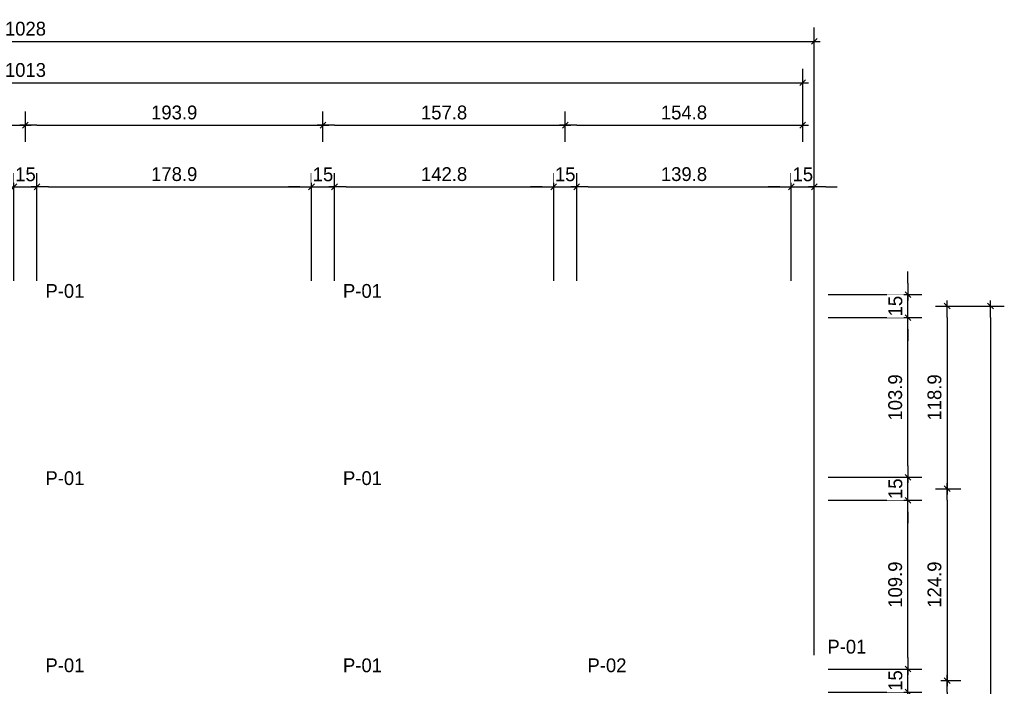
# Model space of a CAD drawing. Header units: millimetres. Extents: x 19442 to 19711, y 4351 to 4752.
# Tile 6 of 256: x 19449.14 to 19455.55, y 4519.67 to 4524.01. Entities that reach past the tile are written whole.
import ezdxf

# ---------------------------------------------------------------- set-up
doc = ezdxf.new("R2010")
doc.units = ezdxf.units.MM
doc.layers.add('0 @ 0.5', color=7, linetype='Continuous')
doc.layers.add('TEXTO @ 0.5', color=2, linetype='Continuous')
doc.styles.add('century gothic', font='GOTHIC.TTF')
doc.dimstyles.new('ANOTATIVE CM SMCONSTRUCCIONES', dxfattribs={"dimscale": 0, "dimtxt": 0.18, "dimasz": 0.15, "dimexe": 0.18, "dimexo": 0.18, "dimgap": 0.07, "dimtad": 1, "dimdec": 1, "dimlfac": 100, "dimdsep": 46, "dimtxsty": 'century gothic', "dimblk1": 'FLECHA1', "dimblk2": 'FLECHA1', "dimsah": 1, "dimcen": 0.18, "dimdle": 0.075, "dimclrd": 1, "dimclre": 1, "dimclrt": 2, "dimaunit": 1, "dimadec": 0, "dimazin": 2, "dimtfac": 0.75, "dimtdec": 1, "dimtix": 1, "dimtmove": 2, "dimatfit": 3, "dimfxl": 0.09, "dimtvp": 1.5, "dimtfill": 1, "dimtolj": 1, "dimtzin": 0, "dimarcsym": 0})

# ---------------------------------------------------------------- blocks, each defined once
blk = doc.blocks.new('FLECHA1')
at = {"color": 1}
blk.add_line((-1, 0), (0.496, 0), dxfattribs=at)
at = {"color": 4}
blk.add_line((-0.246, -0.248), (0.248, 0.25), dxfattribs=at)
blk = doc.blocks.new('*D415')
at = {"color": 1, "lineweight": -2, "transparency": 16777216}
for p, q in [((19447.2042, 4523.33), (19447.2042, 4523.4145)), ((19449.173, 4523.3197), (19449.173, 4523.4145)), ((19447.2792, 4523.3245), (19449.098, 4523.3245))]:
    blk.add_line(p, q, dxfattribs=at)
at = {"layer": 'Defpoints', "color": 0, "transparency": 16777216}
for p in [(19449.173, 4523.3245), (19447.2042, 4523.24), (19449.173, 4523.2297)]:
    blk.add_point(p, dxfattribs=at)
at = {"color": 1, "lineweight": -2, "transparency": 16777216, "xscale": 0.075, "yscale": 0.075, "zscale": 0.075, "rotation": 180}
blk.add_blockref('FLECHA1', (19447.2042, 4523.3245), dxfattribs=at)
at = {"color": 1, "lineweight": -2, "transparency": 16777216, "xscale": 0.075, "yscale": 0.075, "zscale": 0.075}
blk.add_blockref('FLECHA1', (19449.173, 4523.3245), dxfattribs=at)
at = {"color": 2, "transparency": 16777216, "insert": (19448.1886, 4523.4068), "char_height": 0.09, "attachment_point": 5, "style": 'century gothic', "bg_fill": 3, "box_fill_scale": 1.1, "bg_fill_color": 256, "bg_fill_true_color": 13158600, "bg_fill_transparency": 0}
blk.add_mtext('\\A1;196.9', dxfattribs=at)
blk = doc.blocks.new('*D416')
at = {"color": 1, "lineweight": -2, "transparency": 16777216}
for p, q in [((19449.173, 4523.3197), (19449.173, 4523.4145)), ((19449.248, 4523.3245), (19451.0367, 4523.3245))]:
    blk.add_line(p, q, dxfattribs=at)
at = {"layer": 'Defpoints', "color": 0, "transparency": 16777216}
for p in [(19451.1117, 4523.3245), (19451.1117, 4523.3245), (19449.173, 4523.2297)]:
    blk.add_point(p, dxfattribs=at)
at = {"color": 1, "lineweight": -2, "transparency": 16777216, "xscale": 0.075, "yscale": 0.075, "zscale": 0.075, "rotation": 180}
blk.add_blockref('FLECHA1', (19449.173, 4523.3245), dxfattribs=at)
at = {"color": 1, "lineweight": -2, "transparency": 16777216, "xscale": 0.075, "yscale": 0.075, "zscale": 0.075}
blk.add_blockref('FLECHA1', (19451.1117, 4523.3245), dxfattribs=at)
at = {"color": 2, "transparency": 16777216, "insert": (19450.1423, 4523.4068), "char_height": 0.09, "attachment_point": 5, "style": 'century gothic', "bg_fill": 3, "box_fill_scale": 1.1, "bg_fill_color": 256, "bg_fill_true_color": 13158600, "bg_fill_transparency": 0}
blk.add_mtext('\\A1;193.9', dxfattribs=at)
blk = doc.blocks.new('*D417')
at = {"color": 1, "lineweight": -2, "transparency": 16777216}
for p, q in [((19452.6898, 4523.3022), (19452.6898, 4523.4145)), ((19451.1867, 4523.3245), (19452.6148, 4523.3245))]:
    blk.add_line(p, q, dxfattribs=at)
at = {"layer": 'Defpoints', "color": 0, "transparency": 16777216}
for p in [(19451.1117, 4523.3245), (19452.6898, 4523.3245), (19452.6898, 4523.2122)]:
    blk.add_point(p, dxfattribs=at)
at = {"color": 1, "lineweight": -2, "transparency": 16777216, "xscale": 0.075, "yscale": 0.075, "zscale": 0.075, "rotation": 180}
blk.add_blockref('FLECHA1', (19451.1117, 4523.3245), dxfattribs=at)
at = {"color": 1, "lineweight": -2, "transparency": 16777216, "xscale": 0.075, "yscale": 0.075, "zscale": 0.075}
blk.add_blockref('FLECHA1', (19452.6898, 4523.3245), dxfattribs=at)
at = {"color": 2, "transparency": 16777216, "insert": (19451.9008, 4523.4068), "char_height": 0.09, "attachment_point": 5, "style": 'century gothic', "bg_fill": 3, "box_fill_scale": 1.1, "bg_fill_color": 256, "bg_fill_true_color": 13158600, "bg_fill_transparency": 0}
blk.add_mtext('\\A1;157.8', dxfattribs=at)
blk = doc.blocks.new('*D418')
at = {"color": 1, "lineweight": -2, "transparency": 16777216}
for p, q in [((19452.6898, 4523.3022), (19452.6898, 4523.4145)), ((19454.2379, 4523.2156), (19454.2379, 4523.4145)), ((19452.7648, 4523.3245), (19454.1629, 4523.3245))]:
    blk.add_line(p, q, dxfattribs=at)
at = {"layer": 'Defpoints', "color": 0, "transparency": 16777216}
for p in [(19454.2379, 4523.3245), (19452.6898, 4523.2122), (19454.2379, 4523.1256)]:
    blk.add_point(p, dxfattribs=at)
at = {"color": 1, "lineweight": -2, "transparency": 16777216, "xscale": 0.075, "yscale": 0.075, "zscale": 0.075, "rotation": 180}
blk.add_blockref('FLECHA1', (19452.6898, 4523.3245), dxfattribs=at)
at = {"color": 1, "lineweight": -2, "transparency": 16777216, "xscale": 0.075, "yscale": 0.075, "zscale": 0.075}
blk.add_blockref('FLECHA1', (19454.2379, 4523.3245), dxfattribs=at)
at = {"color": 2, "transparency": 16777216, "insert": (19453.4639, 4523.4068), "char_height": 0.09, "attachment_point": 5, "style": 'century gothic', "bg_fill": 3, "box_fill_scale": 1.1, "bg_fill_color": 256, "bg_fill_true_color": 13158600, "bg_fill_transparency": 0}
blk.add_mtext('\\A1;154.8', dxfattribs=at)
blk = doc.blocks.new('*D419')
at = {"color": 1, "lineweight": -2, "transparency": 16777216}
for p, q in [((19444.108, 4523.33), (19444.108, 4523.6913)), ((19454.2379, 4523.2156), (19454.2379, 4523.6913)), ((19444.183, 4523.6013), (19454.1629, 4523.6013))]:
    blk.add_line(p, q, dxfattribs=at)
at = {"layer": 'Defpoints', "color": 0, "transparency": 16777216}
for p in [(19454.2379, 4523.6013), (19444.108, 4523.24), (19454.2379, 4523.1256)]:
    blk.add_point(p, dxfattribs=at)
at = {"color": 1, "lineweight": -2, "transparency": 16777216, "xscale": 0.075, "yscale": 0.075, "zscale": 0.075, "rotation": 180}
blk.add_blockref('FLECHA1', (19444.108, 4523.6013), dxfattribs=at)
at = {"color": 1, "lineweight": -2, "transparency": 16777216, "xscale": 0.075, "yscale": 0.075, "zscale": 0.075}
blk.add_blockref('FLECHA1', (19454.2379, 4523.6013), dxfattribs=at)
at = {"color": 2, "transparency": 16777216, "insert": (19449.173, 4523.6835), "char_height": 0.09, "attachment_point": 5, "style": 'century gothic', "bg_fill": 3, "box_fill_scale": 1.1, "bg_fill_color": 256, "bg_fill_true_color": 13158600, "bg_fill_transparency": 0}
blk.add_mtext('\\A1;1013', dxfattribs=at)
blk = doc.blocks.new('*D431')
at = {"color": 1, "lineweight": -2, "transparency": 16777216}
for p, q in [((19455.1023, 4522.1459), (19455.2686, 4522.1459)), ((19455.1786, 4522.0709), (19455.1786, 4521.0317)), ((19455.1023, 4520.9567), (19455.2686, 4520.9567))]:
    blk.add_line(p, q, dxfattribs=at)
at = {"layer": 'Defpoints', "color": 0, "transparency": 16777216}
for p in [(19455.0123, 4522.1459), (19455.0123, 4520.9567), (19455.1786, 4520.9567)]:
    blk.add_point(p, dxfattribs=at)
at = {"color": 1, "lineweight": -2, "transparency": 16777216, "xscale": 0.075, "yscale": 0.075, "zscale": 0.075}
for p, rotation in [((19455.1786, 4522.1459), 90), ((19455.1786, 4520.9567), 270)]:
    blk.add_blockref('FLECHA1', p, dxfattribs=dict(at, rotation=rotation))
at = {"color": 2, "transparency": 16777216, "insert": (19455.0963, 4521.5513), "char_height": 0.09, "attachment_point": 5, "rotation": 90, "style": 'century gothic', "bg_fill": 3, "box_fill_scale": 1.1, "bg_fill_color": 256, "bg_fill_true_color": 13158600, "bg_fill_transparency": 0}
blk.add_mtext('\\A1;118.9', dxfattribs=at)
blk = doc.blocks.new('*D432')
at = {"color": 1, "lineweight": -2, "transparency": 16777216}
for p, q in [((19455.1023, 4520.9567), (19455.2686, 4520.9567)), ((19455.1786, 4520.8817), (19455.1786, 4519.7825)), ((19455.1373, 4519.7075), (19455.2686, 4519.7075))]:
    blk.add_line(p, q, dxfattribs=at)
at = {"layer": 'Defpoints', "color": 0, "transparency": 16777216}
for p in [(19455.0123, 4520.9567), (19455.0473, 4519.7075), (19455.1786, 4519.7075)]:
    blk.add_point(p, dxfattribs=at)
at = {"color": 1, "lineweight": -2, "transparency": 16777216, "xscale": 0.075, "yscale": 0.075, "zscale": 0.075}
for p, rotation in [((19455.1786, 4520.9567), 90), ((19455.1786, 4519.7075), 270)]:
    blk.add_blockref('FLECHA1', p, dxfattribs=dict(at, rotation=rotation))
at = {"color": 2, "transparency": 16777216, "insert": (19455.0963, 4520.3321), "char_height": 0.09, "attachment_point": 5, "rotation": 90, "style": 'century gothic', "bg_fill": 3, "box_fill_scale": 1.1, "bg_fill_color": 256, "bg_fill_true_color": 13158600, "bg_fill_transparency": 0}
blk.add_mtext('\\A1;124.9', dxfattribs=at)
blk = doc.blocks.new('*D433')
at = {"color": 1, "lineweight": -2, "transparency": 16777216}
for p, q in [((19455.1373, 4519.7075), (19455.2686, 4519.7075)), ((19455.1786, 4519.6325), (19455.1786, 4517.8625)), ((19455.1343, 4517.7875), (19455.2686, 4517.7875))]:
    blk.add_line(p, q, dxfattribs=at)
at = {"layer": 'Defpoints', "color": 0, "transparency": 16777216}
for p in [(19455.0473, 4519.7075), (19455.0443, 4517.7875), (19455.1786, 4517.7875)]:
    blk.add_point(p, dxfattribs=at)
at = {"color": 1, "lineweight": -2, "transparency": 16777216, "xscale": 0.075, "yscale": 0.075, "zscale": 0.075}
for p, rotation in [((19455.1786, 4519.7075), 90), ((19455.1786, 4517.7875), 270)]:
    blk.add_blockref('FLECHA1', p, dxfattribs=dict(at, rotation=rotation))
at = {"color": 2, "transparency": 16777216, "insert": (19455.0963, 4518.7475), "char_height": 0.09, "attachment_point": 5, "rotation": 90, "style": 'century gothic', "bg_fill": 3, "box_fill_scale": 1.1, "bg_fill_color": 256, "bg_fill_true_color": 13158600, "bg_fill_transparency": 0}
blk.add_mtext('\\A1;192', dxfattribs=at)
blk = doc.blocks.new('*D436')
at = {"color": 1, "lineweight": -2, "transparency": 16777216}
for p, q in [((19455.1023, 4522.1459), (19455.551, 4522.1459)), ((19455.461, 4522.0709), (19455.461, 4515.9425)), ((19455.1023, 4515.8675), (19455.551, 4515.8675))]:
    blk.add_line(p, q, dxfattribs=at)
at = {"layer": 'Defpoints', "color": 0, "transparency": 16777216}
for p in [(19455.0123, 4522.1459), (19455.0123, 4515.8675), (19455.461, 4515.8675)]:
    blk.add_point(p, dxfattribs=at)
at = {"color": 1, "lineweight": -2, "transparency": 16777216, "xscale": 0.075, "yscale": 0.075, "zscale": 0.075}
for p, rotation in [((19455.461, 4522.1459), 90), ((19455.461, 4515.8675), 270)]:
    blk.add_blockref('FLECHA1', p, dxfattribs=dict(at, rotation=rotation))
at = {"color": 2, "transparency": 16777216, "insert": (19455.3787, 4519.0067), "char_height": 0.09, "attachment_point": 5, "rotation": 90, "style": 'century gothic', "bg_fill": 3, "box_fill_scale": 1.1, "bg_fill_color": 256, "bg_fill_true_color": 13158600, "bg_fill_transparency": 0}
blk.add_mtext('\\A1;627.8', dxfattribs=at)
blk = doc.blocks.new('*D438')
at = {"color": 1, "lineweight": -2, "transparency": 16777216}
for p, q in [((19447.2042, 4523.2156), (19447.2042, 4523.4145)), ((19449.173, 4523.2156), (19449.173, 4523.4145)), ((19447.2792, 4523.3245), (19449.098, 4523.3245))]:
    blk.add_line(p, q, dxfattribs=at)
at = {"layer": 'Defpoints', "color": 0, "transparency": 16777216}
for p in [(19449.173, 4523.3245), (19447.2042, 4523.1256), (19449.173, 4523.1256)]:
    blk.add_point(p, dxfattribs=at)
at = {"color": 1, "lineweight": -2, "transparency": 16777216, "xscale": 0.075, "yscale": 0.075, "zscale": 0.075, "rotation": 180}
blk.add_blockref('FLECHA1', (19447.2042, 4523.3245), dxfattribs=at)
at = {"color": 1, "lineweight": -2, "transparency": 16777216, "xscale": 0.075, "yscale": 0.075, "zscale": 0.075}
blk.add_blockref('FLECHA1', (19449.173, 4523.3245), dxfattribs=at)
at = {"color": 2, "transparency": 16777216, "insert": (19448.1886, 4523.4068), "char_height": 0.09, "attachment_point": 5, "style": 'century gothic', "bg_fill": 3, "box_fill_scale": 1.1, "bg_fill_color": 256, "bg_fill_true_color": 13158600, "bg_fill_transparency": 0}
blk.add_mtext('\\A1;196.9', dxfattribs=at)
blk = doc.blocks.new('*D439')
at = {"color": 1, "lineweight": -2, "transparency": 16777216}
for p, q in [((19449.173, 4523.2791), (19449.173, 4523.4145)), ((19451.1117, 4523.2156), (19451.1117, 4523.4145)), ((19449.248, 4523.3245), (19451.0367, 4523.3245))]:
    blk.add_line(p, q, dxfattribs=at)
at = {"layer": 'Defpoints', "color": 0, "transparency": 16777216}
for p in [(19451.1117, 4523.3245), (19449.173, 4523.1891), (19451.1117, 4523.1256)]:
    blk.add_point(p, dxfattribs=at)
at = {"color": 1, "lineweight": -2, "transparency": 16777216, "xscale": 0.075, "yscale": 0.075, "zscale": 0.075, "rotation": 180}
blk.add_blockref('FLECHA1', (19449.173, 4523.3245), dxfattribs=at)
at = {"color": 1, "lineweight": -2, "transparency": 16777216, "xscale": 0.075, "yscale": 0.075, "zscale": 0.075}
blk.add_blockref('FLECHA1', (19451.1117, 4523.3245), dxfattribs=at)
at = {"color": 2, "transparency": 16777216, "insert": (19450.1423, 4523.4068), "char_height": 0.09, "attachment_point": 5, "style": 'century gothic', "bg_fill": 3, "box_fill_scale": 1.1, "bg_fill_color": 256, "bg_fill_true_color": 13158600, "bg_fill_transparency": 0}
blk.add_mtext('\\A1;193.9', dxfattribs=at)
blk = doc.blocks.new('*D440')
at = {"color": 1, "lineweight": -2, "transparency": 16777216}
for p, q in [((19451.1117, 4523.2156), (19451.1117, 4523.4145)), ((19452.6898, 4523.2156), (19452.6898, 4523.4145)), ((19451.1867, 4523.3245), (19452.6148, 4523.3245))]:
    blk.add_line(p, q, dxfattribs=at)
at = {"layer": 'Defpoints', "color": 0, "transparency": 16777216}
for p in [(19452.6898, 4523.3245), (19451.1117, 4523.1256), (19452.6898, 4523.1256)]:
    blk.add_point(p, dxfattribs=at)
at = {"color": 1, "lineweight": -2, "transparency": 16777216, "xscale": 0.075, "yscale": 0.075, "zscale": 0.075, "rotation": 180}
blk.add_blockref('FLECHA1', (19451.1117, 4523.3245), dxfattribs=at)
at = {"color": 1, "lineweight": -2, "transparency": 16777216, "xscale": 0.075, "yscale": 0.075, "zscale": 0.075}
blk.add_blockref('FLECHA1', (19452.6898, 4523.3245), dxfattribs=at)
at = {"color": 2, "transparency": 16777216, "insert": (19451.9008, 4523.4068), "char_height": 0.09, "attachment_point": 5, "style": 'century gothic', "bg_fill": 3, "box_fill_scale": 1.1, "bg_fill_color": 256, "bg_fill_true_color": 13158600, "bg_fill_transparency": 0}
blk.add_mtext('\\A1;157.8', dxfattribs=at)
blk = doc.blocks.new('*D441')
at = {"color": 1, "lineweight": -2, "transparency": 16777216}
for p, q in [((19452.6898, 4523.2156), (19452.6898, 4523.4145)), ((19454.2379, 4523.2156), (19454.2379, 4523.4145)), ((19452.7648, 4523.3245), (19454.1629, 4523.3245))]:
    blk.add_line(p, q, dxfattribs=at)
at = {"layer": 'Defpoints', "color": 0, "transparency": 16777216}
for p in [(19454.2379, 4523.3245), (19452.6898, 4523.1256), (19454.2379, 4523.1256)]:
    blk.add_point(p, dxfattribs=at)
at = {"color": 1, "lineweight": -2, "transparency": 16777216, "xscale": 0.075, "yscale": 0.075, "zscale": 0.075, "rotation": 180}
blk.add_blockref('FLECHA1', (19452.6898, 4523.3245), dxfattribs=at)
at = {"color": 1, "lineweight": -2, "transparency": 16777216, "xscale": 0.075, "yscale": 0.075, "zscale": 0.075}
blk.add_blockref('FLECHA1', (19454.2379, 4523.3245), dxfattribs=at)
at = {"color": 2, "transparency": 16777216, "insert": (19453.4639, 4523.4068), "char_height": 0.09, "attachment_point": 5, "style": 'century gothic', "bg_fill": 3, "box_fill_scale": 1.1, "bg_fill_color": 256, "bg_fill_true_color": 13158600, "bg_fill_transparency": 0}
blk.add_mtext('\\A1;154.8', dxfattribs=at)
blk = doc.blocks.new('*D448')
at = {"color": 1, "lineweight": -2, "transparency": 16777216}
for p, q in [((19449.098, 4522.3109), (19449.098, 4523.013)), ((19449.248, 4522.3109), (19449.248, 4523.013)), ((19449.023, 4522.923), (19448.948, 4522.923)), ((19449.098, 4522.923), (19449.248, 4522.923)), ((19449.323, 4522.923), (19449.398, 4522.923))]:
    blk.add_line(p, q, dxfattribs=at)
at = {"layer": 'Defpoints', "color": 0, "transparency": 16777216}
for p in [(19449.098, 4522.2209), (19449.248, 4522.2209)]:
    blk.add_point(p, dxfattribs=at)
at = {"color": 1, "lineweight": -2, "transparency": 16777216, "xscale": 0.075, "yscale": 0.075, "zscale": 0.075}
blk.add_blockref('FLECHA1', (19449.098, 4522.923), dxfattribs=at)
at = {"color": 1, "lineweight": -2, "transparency": 16777216, "xscale": 0.075, "yscale": 0.075, "zscale": 0.075, "rotation": 180}
blk.add_blockref('FLECHA1', (19449.248, 4522.923), dxfattribs=at)
at = {"color": 2, "transparency": 16777216, "insert": (19449.173, 4523.0041), "char_height": 0.09, "attachment_point": 5, "style": 'century gothic', "bg_fill": 3, "box_fill_scale": 1.1, "bg_fill_color": 256, "bg_fill_true_color": 13158600, "bg_fill_transparency": 0}
blk.add_mtext('\\A1;15', dxfattribs=at)
at = {"layer": 'Defpoints', "color": 0, "transparency": 16777216}
blk.add_point((19449.248, 4522.923), dxfattribs=at)
blk = doc.blocks.new('*D449')
at = {"color": 1, "lineweight": -2, "transparency": 16777216}
for p, q in [((19449.248, 4522.3109), (19449.248, 4523.013)), ((19451.0367, 4522.3109), (19451.0367, 4523.013)), ((19449.323, 4522.923), (19450.9617, 4522.923))]:
    blk.add_line(p, q, dxfattribs=at)
at = {"layer": 'Defpoints', "color": 0, "transparency": 16777216}
for p in [(19451.0367, 4522.923), (19449.248, 4522.2209), (19451.0367, 4522.2209)]:
    blk.add_point(p, dxfattribs=at)
at = {"color": 1, "lineweight": -2, "transparency": 16777216, "xscale": 0.075, "yscale": 0.075, "zscale": 0.075, "rotation": 180}
blk.add_blockref('FLECHA1', (19449.248, 4522.923), dxfattribs=at)
at = {"color": 1, "lineweight": -2, "transparency": 16777216, "xscale": 0.075, "yscale": 0.075, "zscale": 0.075}
blk.add_blockref('FLECHA1', (19451.0367, 4522.923), dxfattribs=at)
at = {"color": 2, "transparency": 16777216, "insert": (19450.1423, 4523.0053), "char_height": 0.09, "attachment_point": 5, "style": 'century gothic', "bg_fill": 3, "box_fill_scale": 1.1, "bg_fill_color": 256, "bg_fill_true_color": 13158600, "bg_fill_transparency": 0}
blk.add_mtext('\\A1;178.9', dxfattribs=at)
blk = doc.blocks.new('*D450')
at = {"color": 1, "lineweight": -2, "transparency": 16777216}
for p, q in [((19451.0367, 4522.3109), (19451.0367, 4523.013)), ((19451.1867, 4522.3109), (19451.1867, 4523.013)), ((19450.9617, 4522.923), (19450.8867, 4522.923)), ((19451.0367, 4522.923), (19451.1867, 4522.923)), ((19451.2617, 4522.923), (19451.3367, 4522.923))]:
    blk.add_line(p, q, dxfattribs=at)
at = {"layer": 'Defpoints', "color": 0, "transparency": 16777216}
for p in [(19451.0367, 4522.2209), (19451.1867, 4522.2209)]:
    blk.add_point(p, dxfattribs=at)
at = {"color": 1, "lineweight": -2, "transparency": 16777216, "xscale": 0.075, "yscale": 0.075, "zscale": 0.075}
blk.add_blockref('FLECHA1', (19451.0367, 4522.923), dxfattribs=at)
at = {"color": 1, "lineweight": -2, "transparency": 16777216, "xscale": 0.075, "yscale": 0.075, "zscale": 0.075, "rotation": 180}
blk.add_blockref('FLECHA1', (19451.1867, 4522.923), dxfattribs=at)
at = {"color": 2, "transparency": 16777216, "insert": (19451.1117, 4523.0041), "char_height": 0.09, "attachment_point": 5, "style": 'century gothic', "bg_fill": 3, "box_fill_scale": 1.1, "bg_fill_color": 256, "bg_fill_true_color": 13158600, "bg_fill_transparency": 0}
blk.add_mtext('\\A1;15', dxfattribs=at)
at = {"layer": 'Defpoints', "color": 0, "transparency": 16777216}
blk.add_point((19451.1867, 4522.923), dxfattribs=at)
blk = doc.blocks.new('*D479')
at = {"color": 1, "lineweight": -2, "transparency": 16777216}
for p, q in [((19454.9227, 4519.8575), (19454.9227, 4519.9325)), ((19454.4029, 4519.7825), (19455.0127, 4519.7825)), ((19454.9227, 4519.6325), (19454.9227, 4519.7825)), ((19454.4029, 4519.6325), (19455.0127, 4519.6325)), ((19454.9227, 4519.5575), (19454.9227, 4519.4825))]:
    blk.add_line(p, q, dxfattribs=at)
at = {"layer": 'Defpoints', "color": 0, "transparency": 16777216}
for p in [(19454.3129, 4519.7825), (19454.3129, 4519.6325)]:
    blk.add_point(p, dxfattribs=at)
at = {"color": 1, "lineweight": -2, "transparency": 16777216, "xscale": 0.075, "yscale": 0.075, "zscale": 0.075}
for p, rotation in [((19454.9227, 4519.7825), 270), ((19454.9227, 4519.6325), 90)]:
    blk.add_blockref('FLECHA1', p, dxfattribs=dict(at, rotation=rotation))
at = {"color": 2, "transparency": 16777216, "insert": (19454.8416, 4519.7075), "char_height": 0.09, "attachment_point": 5, "rotation": 90, "style": 'century gothic', "bg_fill": 3, "box_fill_scale": 1.1, "bg_fill_color": 256, "bg_fill_true_color": 13158600, "bg_fill_transparency": 0}
blk.add_mtext('\\A1;15', dxfattribs=at)
at = {"layer": 'Defpoints', "color": 0, "transparency": 16777216}
blk.add_point((19454.9227, 4519.7825), dxfattribs=at)
blk = doc.blocks.new('*D480')
at = {"color": 1, "lineweight": -2, "transparency": 16777216}
for p, q in [((19454.4029, 4520.8817), (19455.0127, 4520.8817)), ((19454.9227, 4519.8575), (19454.9227, 4520.8067)), ((19454.4029, 4519.7825), (19455.0127, 4519.7825))]:
    blk.add_line(p, q, dxfattribs=at)
at = {"layer": 'Defpoints', "color": 0, "transparency": 16777216}
for p in [(19454.3129, 4520.8817), (19454.9227, 4520.8817), (19454.3129, 4519.7825)]:
    blk.add_point(p, dxfattribs=at)
at = {"color": 1, "lineweight": -2, "transparency": 16777216, "xscale": 0.075, "yscale": 0.075, "zscale": 0.075}
for p, rotation in [((19454.9227, 4520.8817), 90), ((19454.9227, 4519.7825), 270)]:
    blk.add_blockref('FLECHA1', p, dxfattribs=dict(at, rotation=rotation))
at = {"color": 2, "transparency": 16777216, "insert": (19454.8404, 4520.3321), "char_height": 0.09, "attachment_point": 5, "rotation": 90, "style": 'century gothic', "bg_fill": 3, "box_fill_scale": 1.1, "bg_fill_color": 256, "bg_fill_true_color": 13158600, "bg_fill_transparency": 0}
blk.add_mtext('\\A1;109.9', dxfattribs=at)
blk = doc.blocks.new('*D481')
at = {"color": 1, "lineweight": -2, "transparency": 16777216}
for p, q in [((19454.9227, 4521.1067), (19454.9227, 4521.1817)), ((19454.4029, 4521.0317), (19455.0127, 4521.0317)), ((19454.9227, 4520.8817), (19454.9227, 4521.0317)), ((19454.4029, 4520.8817), (19455.0127, 4520.8817)), ((19454.9227, 4520.8067), (19454.9227, 4520.7317))]:
    blk.add_line(p, q, dxfattribs=at)
at = {"layer": 'Defpoints', "color": 0, "transparency": 16777216}
for p in [(19454.3129, 4521.0317), (19454.3129, 4520.8817)]:
    blk.add_point(p, dxfattribs=at)
at = {"color": 1, "lineweight": -2, "transparency": 16777216, "xscale": 0.075, "yscale": 0.075, "zscale": 0.075}
for p, rotation in [((19454.9227, 4521.0317), 270), ((19454.9227, 4520.8817), 90)]:
    blk.add_blockref('FLECHA1', p, dxfattribs=dict(at, rotation=rotation))
at = {"color": 2, "transparency": 16777216, "insert": (19454.8416, 4520.9567), "char_height": 0.09, "attachment_point": 5, "rotation": 90, "style": 'century gothic', "bg_fill": 3, "box_fill_scale": 1.1, "bg_fill_color": 256, "bg_fill_true_color": 13158600, "bg_fill_transparency": 0}
blk.add_mtext('\\A1;15', dxfattribs=at)
at = {"layer": 'Defpoints', "color": 0, "transparency": 16777216}
blk.add_point((19454.9227, 4521.0317), dxfattribs=at)
blk = doc.blocks.new('*D482')
at = {"color": 1, "lineweight": -2, "transparency": 16777216}
for p, q in [((19454.4029, 4522.0709), (19455.0127, 4522.0709)), ((19454.9227, 4521.1067), (19454.9227, 4521.9959)), ((19454.4029, 4521.0317), (19455.0127, 4521.0317))]:
    blk.add_line(p, q, dxfattribs=at)
at = {"layer": 'Defpoints', "color": 0, "transparency": 16777216}
for p in [(19454.3129, 4522.0709), (19454.9227, 4522.0709), (19454.3129, 4521.0317)]:
    blk.add_point(p, dxfattribs=at)
at = {"color": 1, "lineweight": -2, "transparency": 16777216, "xscale": 0.075, "yscale": 0.075, "zscale": 0.075}
for p, rotation in [((19454.9227, 4522.0709), 90), ((19454.9227, 4521.0317), 270)]:
    blk.add_blockref('FLECHA1', p, dxfattribs=dict(at, rotation=rotation))
at = {"color": 2, "transparency": 16777216, "insert": (19454.8404, 4521.5513), "char_height": 0.09, "attachment_point": 5, "rotation": 90, "style": 'century gothic', "bg_fill": 3, "box_fill_scale": 1.1, "bg_fill_color": 256, "bg_fill_true_color": 13158600, "bg_fill_transparency": 0}
blk.add_mtext('\\A1;103.9', dxfattribs=at)
blk = doc.blocks.new('*D483')
at = {"color": 1, "lineweight": -2, "transparency": 16777216}
for p, q in [((19454.9227, 4522.2959), (19454.9227, 4522.3709)), ((19454.4029, 4522.2209), (19455.0127, 4522.2209)), ((19454.9227, 4522.0709), (19454.9227, 4522.2209)), ((19454.4029, 4522.0709), (19455.0127, 4522.0709)), ((19454.9227, 4521.9959), (19454.9227, 4521.9209))]:
    blk.add_line(p, q, dxfattribs=at)
at = {"layer": 'Defpoints', "color": 0, "transparency": 16777216}
for p in [(19454.3129, 4522.2209), (19454.3129, 4522.0709)]:
    blk.add_point(p, dxfattribs=at)
at = {"color": 1, "lineweight": -2, "transparency": 16777216, "xscale": 0.075, "yscale": 0.075, "zscale": 0.075}
for p, rotation in [((19454.9227, 4522.2209), 270), ((19454.9227, 4522.0709), 90)]:
    blk.add_blockref('FLECHA1', p, dxfattribs=dict(at, rotation=rotation))
at = {"color": 2, "transparency": 16777216, "insert": (19454.8416, 4522.1459), "char_height": 0.09, "attachment_point": 5, "rotation": 90, "style": 'century gothic', "bg_fill": 3, "box_fill_scale": 1.1, "bg_fill_color": 256, "bg_fill_true_color": 13158600, "bg_fill_transparency": 0}
blk.add_mtext('\\A1;15', dxfattribs=at)
at = {"layer": 'Defpoints', "color": 0, "transparency": 16777216}
blk.add_point((19454.9227, 4522.2209), dxfattribs=at)
blk = doc.blocks.new('*D484')
at = {"color": 1, "lineweight": -2, "transparency": 16777216}
for p, q in [((19451.1867, 4522.3109), (19451.1867, 4523.013)), ((19452.6148, 4522.3109), (19452.6148, 4523.013)), ((19451.2617, 4522.923), (19452.5398, 4522.923))]:
    blk.add_line(p, q, dxfattribs=at)
at = {"layer": 'Defpoints', "color": 0, "transparency": 16777216}
for p in [(19452.6148, 4522.923), (19451.1867, 4522.2209), (19452.6148, 4522.2209)]:
    blk.add_point(p, dxfattribs=at)
at = {"color": 1, "lineweight": -2, "transparency": 16777216, "xscale": 0.075, "yscale": 0.075, "zscale": 0.075, "rotation": 180}
blk.add_blockref('FLECHA1', (19451.1867, 4522.923), dxfattribs=at)
at = {"color": 1, "lineweight": -2, "transparency": 16777216, "xscale": 0.075, "yscale": 0.075, "zscale": 0.075}
blk.add_blockref('FLECHA1', (19452.6148, 4522.923), dxfattribs=at)
at = {"color": 2, "transparency": 16777216, "insert": (19451.9008, 4523.0053), "char_height": 0.09, "attachment_point": 5, "style": 'century gothic', "bg_fill": 3, "box_fill_scale": 1.1, "bg_fill_color": 256, "bg_fill_true_color": 13158600, "bg_fill_transparency": 0}
blk.add_mtext('\\A1;142.8', dxfattribs=at)
blk = doc.blocks.new('*D485')
at = {"color": 1, "lineweight": -2, "transparency": 16777216}
for p, q in [((19452.6148, 4522.3109), (19452.6148, 4523.013)), ((19452.7648, 4522.3109), (19452.7648, 4523.013)), ((19452.5398, 4522.923), (19452.4648, 4522.923)), ((19452.6148, 4522.923), (19452.7648, 4522.923)), ((19452.8398, 4522.923), (19452.9148, 4522.923))]:
    blk.add_line(p, q, dxfattribs=at)
at = {"layer": 'Defpoints', "color": 0, "transparency": 16777216}
for p in [(19452.6148, 4522.2209), (19452.7648, 4522.2209)]:
    blk.add_point(p, dxfattribs=at)
at = {"color": 1, "lineweight": -2, "transparency": 16777216, "xscale": 0.075, "yscale": 0.075, "zscale": 0.075}
blk.add_blockref('FLECHA1', (19452.6148, 4522.923), dxfattribs=at)
at = {"color": 1, "lineweight": -2, "transparency": 16777216, "xscale": 0.075, "yscale": 0.075, "zscale": 0.075, "rotation": 180}
blk.add_blockref('FLECHA1', (19452.7648, 4522.923), dxfattribs=at)
at = {"color": 2, "transparency": 16777216, "insert": (19452.6898, 4523.0041), "char_height": 0.09, "attachment_point": 5, "style": 'century gothic', "bg_fill": 3, "box_fill_scale": 1.1, "bg_fill_color": 256, "bg_fill_true_color": 13158600, "bg_fill_transparency": 0}
blk.add_mtext('\\A1;15', dxfattribs=at)
at = {"layer": 'Defpoints', "color": 0, "transparency": 16777216}
blk.add_point((19452.7648, 4522.923), dxfattribs=at)
blk = doc.blocks.new('*D486')
at = {"color": 1, "lineweight": -2, "transparency": 16777216}
for p, q in [((19452.7648, 4522.3109), (19452.7648, 4523.013)), ((19454.1629, 4522.3109), (19454.1629, 4523.013)), ((19452.8398, 4522.923), (19454.0879, 4522.923))]:
    blk.add_line(p, q, dxfattribs=at)
at = {"layer": 'Defpoints', "color": 0, "transparency": 16777216}
for p in [(19454.1629, 4522.923), (19452.7648, 4522.2209), (19454.1629, 4522.2209)]:
    blk.add_point(p, dxfattribs=at)
at = {"color": 1, "lineweight": -2, "transparency": 16777216, "xscale": 0.075, "yscale": 0.075, "zscale": 0.075, "rotation": 180}
blk.add_blockref('FLECHA1', (19452.7648, 4522.923), dxfattribs=at)
at = {"color": 1, "lineweight": -2, "transparency": 16777216, "xscale": 0.075, "yscale": 0.075, "zscale": 0.075}
blk.add_blockref('FLECHA1', (19454.1629, 4522.923), dxfattribs=at)
at = {"color": 2, "transparency": 16777216, "insert": (19453.4639, 4523.0053), "char_height": 0.09, "attachment_point": 5, "style": 'century gothic', "bg_fill": 3, "box_fill_scale": 1.1, "bg_fill_color": 256, "bg_fill_true_color": 13158600, "bg_fill_transparency": 0}
blk.add_mtext('\\A1;139.8', dxfattribs=at)
blk = doc.blocks.new('*D487')
at = {"color": 1, "lineweight": -2, "transparency": 16777216}
for p, q in [((19454.1629, 4522.3109), (19454.1629, 4523.013)), ((19454.3129, 4522.3109), (19454.3129, 4523.013)), ((19454.0879, 4522.923), (19454.0129, 4522.923)), ((19454.1629, 4522.923), (19454.3129, 4522.923)), ((19454.3879, 4522.923), (19454.4629, 4522.923))]:
    blk.add_line(p, q, dxfattribs=at)
at = {"layer": 'Defpoints', "color": 0, "transparency": 16777216}
for p in [(19454.1629, 4522.2209), (19454.3129, 4522.2209)]:
    blk.add_point(p, dxfattribs=at)
at = {"color": 1, "lineweight": -2, "transparency": 16777216, "xscale": 0.075, "yscale": 0.075, "zscale": 0.075}
blk.add_blockref('FLECHA1', (19454.1629, 4522.923), dxfattribs=at)
at = {"color": 1, "lineweight": -2, "transparency": 16777216, "xscale": 0.075, "yscale": 0.075, "zscale": 0.075, "rotation": 180}
blk.add_blockref('FLECHA1', (19454.3129, 4522.923), dxfattribs=at)
at = {"color": 2, "transparency": 16777216, "insert": (19454.2379, 4523.0041), "char_height": 0.09, "attachment_point": 5, "style": 'century gothic', "bg_fill": 3, "box_fill_scale": 1.1, "bg_fill_color": 256, "bg_fill_true_color": 13158600, "bg_fill_transparency": 0}
blk.add_mtext('\\A1;15', dxfattribs=at)
at = {"layer": 'Defpoints', "color": 0, "transparency": 16777216}
blk.add_point((19454.3129, 4522.923), dxfattribs=at)
blk = doc.blocks.new('*D738')
at = {"color": 1, "lineweight": -2, "transparency": 16777216}
for p, q in [((19444.033, 4522.3109), (19444.033, 4523.9602)), ((19454.3129, 4519.8725), (19454.3129, 4523.9602)), ((19444.108, 4523.8702), (19454.2379, 4523.8702))]:
    blk.add_line(p, q, dxfattribs=at)
at = {"layer": 'Defpoints', "color": 0, "transparency": 16777216}
for p in [(19454.3129, 4523.8702), (19444.033, 4522.2209), (19454.3129, 4519.7825)]:
    blk.add_point(p, dxfattribs=at)
at = {"color": 1, "lineweight": -2, "transparency": 16777216, "xscale": 0.075, "yscale": 0.075, "zscale": 0.075, "rotation": 180}
blk.add_blockref('FLECHA1', (19444.033, 4523.8702), dxfattribs=at)
at = {"color": 1, "lineweight": -2, "transparency": 16777216, "xscale": 0.075, "yscale": 0.075, "zscale": 0.075}
blk.add_blockref('FLECHA1', (19454.3129, 4523.8702), dxfattribs=at)
at = {"color": 2, "transparency": 16777216, "insert": (19449.173, 4523.9524), "char_height": 0.09, "attachment_point": 5, "style": 'century gothic', "bg_fill": 3, "box_fill_scale": 1.1, "bg_fill_color": 256, "bg_fill_true_color": 13158600, "bg_fill_transparency": 0}
blk.add_mtext('\\A1;1028', dxfattribs=at)

msp = doc.modelspace()

# ---------------------------------------------------------------- texts
at = {"layer": 'TEXTO @ 0.5', "color": 2, "char_height": 0.09, "width": 0.238534, "attachment_point": 1, "style": 'century gothic'}
for s, insert in [('P-01 ', (19449.3032, 4522.2901)), ('P-01 ', (19449.3032, 4521.0709)), ('P-01 ', (19451.2419, 4521.0709)), ('P-01 ', (19454.3981, 4519.9731)), ('P-01 ', (19449.3032, 4519.8517)), ('P-01 ', (19451.2419, 4519.8517)), ('P-02 ', (19452.835, 4519.8517))]:
    msp.add_mtext(s, dxfattribs=dict(at, insert=insert))

# ---------------------------------------------------------------- dimensions: what is measured, and where the dimension line sits
at = {"layer": '0 @ 0.5'}
dim = msp.add_linear_dim(base=(19449.173, 4523.3245), p1=(19447.2042, 4523.24), p2=(19449.173, 4523.2297), dimstyle='ANOTATIVE CM SMCONSTRUCCIONES', override={"dimscale": 0.5, "dimtix": 1, "dimtofl": 1, "dimtmove": 2, "dimatfit": 3}, dxfattribs=at)
dim.commit()
dim.dimension.update_dxf_attribs({"geometry": '*D415', "text_midpoint": (19448.1886, 4523.4068)})
dim = msp.add_linear_dim(base=(19455.1786, 4520.9567), p1=(19455.0123, 4522.1459), p2=(19455.0123, 4520.9567), angle=90, dimstyle='ANOTATIVE CM SMCONSTRUCCIONES', override={"dimscale": 0.5, "dimtix": 1, "dimtofl": 1, "dimtmove": 2, "dimatfit": 3}, dxfattribs=at)
dim.commit()
dim.dimension.update_dxf_attribs({"geometry": '*D431', "text_midpoint": (19455.0963, 4521.5513)})

# ---------------------------------------------------------------- next in the draw order: dimensions: what is measured, and where the dimension line sits
for base, p1, p2, picture, middle in [((19451.1117, 4523.3245), (19449.173, 4523.2297), (19451.1117, 4523.3245), '*D416', (19450.1423, 4523.4068)), ((19449.248, 4522.923), (19449.098, 4522.2209), (19449.248, 4522.2209), '*D448', (19449.173, 4523.0041))]:
    dim = msp.add_linear_dim(base=base, p1=p1, p2=p2, dimstyle='ANOTATIVE CM SMCONSTRUCCIONES', override={"dimscale": 0.5, "dimtix": 1, "dimtofl": 1, "dimtmove": 2, "dimatfit": 3}, dxfattribs=at)
    dim.commit()
    dim.dimension.update_dxf_attribs({"geometry": picture, "text_midpoint": middle})
dim = msp.add_linear_dim(base=(19455.1786, 4519.7075), p1=(19455.0123, 4520.9567), p2=(19455.0473, 4519.7075), angle=90, dimstyle='ANOTATIVE CM SMCONSTRUCCIONES', override={"dimscale": 0.5, "dimtix": 1, "dimtofl": 1, "dimtmove": 2, "dimatfit": 3}, dxfattribs=at)
dim.commit()
dim.dimension.update_dxf_attribs({"geometry": '*D432', "text_midpoint": (19455.0963, 4520.3321)})

# ---------------------------------------------------------------- next in the draw order: dimensions: what is measured, and where the dimension line sits
for base, p1, p2, picture, middle in [((19452.6898, 4523.3245), (19451.1117, 4523.3245), (19452.6898, 4523.2122), '*D417', (19451.9008, 4523.4068)), ((19451.0367, 4522.923), (19449.248, 4522.2209), (19451.0367, 4522.2209), '*D449', (19450.1423, 4523.0053))]:
    dim = msp.add_linear_dim(base=base, p1=p1, p2=p2, dimstyle='ANOTATIVE CM SMCONSTRUCCIONES', override={"dimscale": 0.5, "dimtix": 1, "dimtofl": 1, "dimtmove": 2, "dimatfit": 3}, dxfattribs=at)
    dim.commit()
    dim.dimension.update_dxf_attribs({"geometry": picture, "text_midpoint": middle})
dim = msp.add_linear_dim(base=(19455.1786, 4517.7875), p1=(19455.0473, 4519.7075), p2=(19455.0443, 4517.7875), angle=90, dimstyle='ANOTATIVE CM SMCONSTRUCCIONES', override={"dimscale": 0.5, "dimtix": 1, "dimtofl": 1, "dimtmove": 2, "dimatfit": 3}, dxfattribs=at)
dim.commit()
dim.dimension.update_dxf_attribs({"geometry": '*D433', "text_midpoint": (19455.0963, 4518.7475)})

# ---------------------------------------------------------------- next in the draw order: dimensions: what is measured, and where the dimension line sits
for base, p1, p2, picture, middle in [((19454.2379, 4523.3245), (19452.6898, 4523.2122), (19454.2379, 4523.1256), '*D418', (19453.4639, 4523.4068)), ((19451.1867, 4522.923), (19451.0367, 4522.2209), (19451.1867, 4522.2209), '*D450', (19451.1117, 4523.0041))]:
    dim = msp.add_linear_dim(base=base, p1=p1, p2=p2, dimstyle='ANOTATIVE CM SMCONSTRUCCIONES', override={"dimscale": 0.5, "dimtix": 1, "dimtofl": 1, "dimtmove": 2, "dimatfit": 3}, dxfattribs=at)
    dim.commit()
    dim.dimension.update_dxf_attribs({"geometry": picture, "text_midpoint": middle})
dim = msp.add_linear_dim(base=(19455.461, 4515.8675), p1=(19455.0123, 4522.1459), p2=(19455.0123, 4515.8675), angle=90, dimstyle='ANOTATIVE CM SMCONSTRUCCIONES', override={"dimscale": 0.5, "dimtix": 1, "dimtofl": 1, "dimtmove": 2, "dimatfit": 3}, dxfattribs=at)
dim.commit()
dim.dimension.update_dxf_attribs({"geometry": '*D436', "text_midpoint": (19455.3787, 4519.0067)})

# ---------------------------------------------------------------- next in the draw order: texts
at = {"layer": 'TEXTO @ 0.5', "color": 2, "insert": (19451.2419, 4522.2901), "char_height": 0.09, "width": 0.238534, "attachment_point": 1, "style": 'century gothic'}
msp.add_mtext('P-01 ', dxfattribs=at)

# ---------------------------------------------------------------- next in the draw order: dimensions: what is measured, and where the dimension line sits
at = {"layer": '0 @ 0.5'}
dim = msp.add_linear_dim(base=(19454.2379, 4523.6013), p1=(19444.108, 4523.24), p2=(19454.2379, 4523.1256), dimstyle='ANOTATIVE CM SMCONSTRUCCIONES', override={"dimscale": 0.5, "dimtix": 1, "dimtofl": 1, "dimtmove": 2, "dimatfit": 3}, dxfattribs=at)
dim.commit()
dim.dimension.update_dxf_attribs({"geometry": '*D419', "text_midpoint": (19449.173, 4523.6835)})
dim = msp.add_linear_dim(base=(19454.9227, 4519.7825), p1=(19454.3129, 4519.6325), p2=(19454.3129, 4519.7825), angle=90, dimstyle='ANOTATIVE CM SMCONSTRUCCIONES', override={"dimscale": 0.5, "dimtix": 1, "dimtofl": 1, "dimtmove": 2, "dimatfit": 3}, dxfattribs=at)
dim.commit()
dim.dimension.update_dxf_attribs({"geometry": '*D479', "text_midpoint": (19454.8416, 4519.7075)})

# ---------------------------------------------------------------- next in the draw order: dimensions: what is measured, and where the dimension line sits
for base, p1, p2, picture, middle in [((19449.173, 4523.3245), (19447.2042, 4523.1256), (19449.173, 4523.1256), '*D438', (19448.1886, 4523.4068)), ((19452.6148, 4522.923), (19451.1867, 4522.2209), (19452.6148, 4522.2209), '*D484', (19451.9008, 4523.0053))]:
    dim = msp.add_linear_dim(base=base, p1=p1, p2=p2, dimstyle='ANOTATIVE CM SMCONSTRUCCIONES', override={"dimscale": 0.5, "dimtix": 1, "dimtofl": 1, "dimtmove": 2, "dimatfit": 3}, dxfattribs=at)
    dim.commit()
    dim.dimension.update_dxf_attribs({"geometry": picture, "text_midpoint": middle})
dim = msp.add_linear_dim(base=(19454.9227, 4520.8817), p1=(19454.3129, 4519.7825), p2=(19454.3129, 4520.8817), angle=90, dimstyle='ANOTATIVE CM SMCONSTRUCCIONES', override={"dimscale": 0.5, "dimtix": 1, "dimtofl": 1, "dimtmove": 2, "dimatfit": 3}, dxfattribs=at)
dim.commit()
dim.dimension.update_dxf_attribs({"geometry": '*D480', "text_midpoint": (19454.8404, 4520.3321)})

# ---------------------------------------------------------------- next in the draw order: dimensions: what is measured, and where the dimension line sits
for base, p1, p2, picture, middle in [((19451.1117, 4523.3245), (19449.173, 4523.1891), (19451.1117, 4523.1256), '*D439', (19450.1423, 4523.4068)), ((19452.7648, 4522.923), (19452.6148, 4522.2209), (19452.7648, 4522.2209), '*D485', (19452.6898, 4523.0041))]:
    dim = msp.add_linear_dim(base=base, p1=p1, p2=p2, dimstyle='ANOTATIVE CM SMCONSTRUCCIONES', override={"dimscale": 0.5, "dimtix": 1, "dimtofl": 1, "dimtmove": 2, "dimatfit": 3}, dxfattribs=at)
    dim.commit()
    dim.dimension.update_dxf_attribs({"geometry": picture, "text_midpoint": middle})
dim = msp.add_linear_dim(base=(19454.9227, 4521.0317), p1=(19454.3129, 4520.8817), p2=(19454.3129, 4521.0317), angle=90, dimstyle='ANOTATIVE CM SMCONSTRUCCIONES', override={"dimscale": 0.5, "dimtix": 1, "dimtofl": 1, "dimtmove": 2, "dimatfit": 3}, dxfattribs=at)
dim.commit()
dim.dimension.update_dxf_attribs({"geometry": '*D481', "text_midpoint": (19454.8416, 4520.9567)})

# ---------------------------------------------------------------- next in the draw order: dimensions: what is measured, and where the dimension line sits
for base, p1, p2, picture, middle in [((19452.6898, 4523.3245), (19451.1117, 4523.1256), (19452.6898, 4523.1256), '*D440', (19451.9008, 4523.4068)), ((19454.1629, 4522.923), (19452.7648, 4522.2209), (19454.1629, 4522.2209), '*D486', (19453.4639, 4523.0053))]:
    dim = msp.add_linear_dim(base=base, p1=p1, p2=p2, dimstyle='ANOTATIVE CM SMCONSTRUCCIONES', override={"dimscale": 0.5, "dimtix": 1, "dimtofl": 1, "dimtmove": 2, "dimatfit": 3}, dxfattribs=at)
    dim.commit()
    dim.dimension.update_dxf_attribs({"geometry": picture, "text_midpoint": middle})
dim = msp.add_linear_dim(base=(19454.9227, 4522.0709), p1=(19454.3129, 4521.0317), p2=(19454.3129, 4522.0709), angle=90, dimstyle='ANOTATIVE CM SMCONSTRUCCIONES', override={"dimscale": 0.5, "dimtix": 1, "dimtofl": 1, "dimtmove": 2, "dimatfit": 3}, dxfattribs=at)
dim.commit()
dim.dimension.update_dxf_attribs({"geometry": '*D482', "text_midpoint": (19454.8404, 4521.5513)})

# ---------------------------------------------------------------- next in the draw order: dimensions: what is measured, and where the dimension line sits
dim = msp.add_linear_dim(base=(19454.2379, 4523.3245), p1=(19452.6898, 4523.1256), p2=(19454.2379, 4523.1256), dimstyle='ANOTATIVE CM SMCONSTRUCCIONES', override={"dimscale": 0.5, "dimtix": 1, "dimtofl": 1, "dimtmove": 2, "dimatfit": 3}, dxfattribs=at)
dim.commit()
dim.dimension.update_dxf_attribs({"geometry": '*D441', "text_midpoint": (19453.4639, 4523.4068)})
dim = msp.add_linear_dim(base=(19454.9227, 4522.2209), p1=(19454.3129, 4522.0709), p2=(19454.3129, 4522.2209), angle=90, dimstyle='ANOTATIVE CM SMCONSTRUCCIONES', override={"dimscale": 0.5, "dimtix": 1, "dimtofl": 1, "dimtmove": 2, "dimatfit": 3}, dxfattribs=at)
dim.commit()
dim.dimension.update_dxf_attribs({"geometry": '*D483', "text_midpoint": (19454.8416, 4522.1459)})

# ---------------------------------------------------------------- next in the draw order: dimensions: what is measured, and where the dimension line sits
dim = msp.add_linear_dim(base=(19454.3129, 4522.923), p1=(19454.1629, 4522.2209), p2=(19454.3129, 4522.2209), dimstyle='ANOTATIVE CM SMCONSTRUCCIONES', override={"dimscale": 0.5, "dimtix": 1, "dimtofl": 1, "dimtmove": 2, "dimatfit": 3}, dxfattribs=at)
dim.commit()
dim.dimension.update_dxf_attribs({"geometry": '*D487', "text_midpoint": (19454.2379, 4523.0041)})

# ---------------------------------------------------------------- next in the draw order: dimensions: what is measured, and where the dimension line sits
dim = msp.add_linear_dim(base=(19454.3129, 4523.8702), p1=(19444.033, 4522.2209), p2=(19454.3129, 4519.7825), dimstyle='ANOTATIVE CM SMCONSTRUCCIONES', override={"dimscale": 0.5, "dimtix": 1, "dimtofl": 1, "dimtmove": 2, "dimatfit": 3}, dxfattribs=at)
dim.commit()
dim.dimension.update_dxf_attribs({"geometry": '*D738', "text_midpoint": (19449.173, 4523.9524)})

doc.saveas('drawing.dxf')
